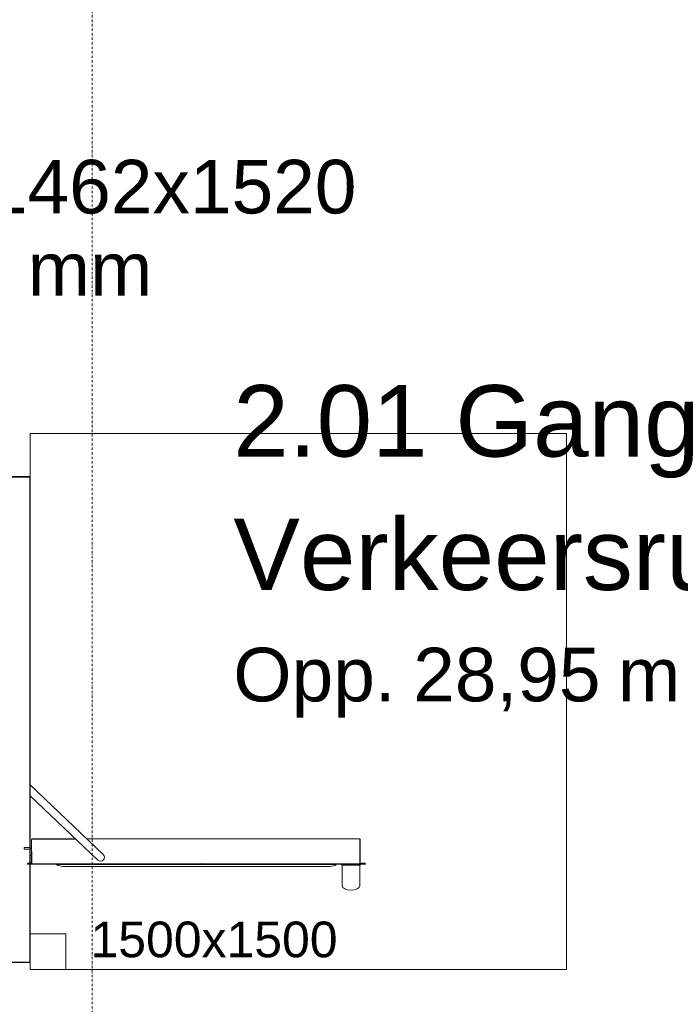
# Model space of a CAD drawing. Extents: x 0 to 92550, y 0 to 59400.
# Tile 33 of 94: x 20536 to 22385, y 36662 to 39418. Entities that reach past the tile are written whole.
import ezdxf
from ezdxf.xclip import XClip

# ---------------------------------------------------------------- set-up
doc = ezdxf.new("R2010")
doc.units = 0
doc.header["$MEASUREMENT"] = 0
doc.header["$XCLIPFRAME"] = 0
doc.linetypes.add('Streep-punt fijn', pattern=[1251.000023, 626.000023, -312.5, 0, -312.5])
doc.linetypes.add('Streeplijn fijn', pattern=[234.119993, 155.999994, -78.119999])
for name, color, linetype in [('ZZ 66 Lift', 7, 'Continuous'), ('ZZ A Stramien', 7, 'Continuous'), ('ZZ Info_tekst Algemeen', 7, 'Continuous'), ('ZZ Info_tekst Bouwbesluit', 7, 'Continuous'), ('ZZ Zone Gebruiksruimten', 7, 'Continuous')]:
    doc.layers.add(name, color=color, linetype=linetype)
doc.styles.add('GENERATED_STYLE_2', font='arial.ttf')

# ---------------------------------------------------------------- blocks, each defined once
blk = doc.blocks.new('Drawing_1_1', base_point=(5738.9, 6500))
at = {"layer": 'ZZ 66 Lift', "color": 7, "linetype": 'Continuous', "lineweight": 5, "ltscale": 0.01}
for p, q in [((20512.9, 38139.5), (20563.4, 38139.5)), ((20563.4, 38138.3), (20512.9, 38138.3)), ((20564.6, 38137), (20564.6, 36782)), ((20565.9, 36782), (20565.9, 38137)), ((20770.2, 37081.9), (20565.9, 37276.8)), ((20565.9, 37246.4), (20755, 37066)), ((20569.4, 37057.3), (20569.4, 37123.8)), ((20569.4, 37123.8), (20570.4, 37057.3)), ((20571.4, 37125.8), (20692.3, 37125.8)), ((20693.3, 37124.8), (20571.4, 37124.8)), ((20724.2, 37125.8), (21487.4, 37125.8)), ((21487.4, 37125.8), (20725.2, 37124.8)), ((21488.4, 37057.3), (21488.4, 37123.8)), ((21489.4, 37123.8), (21489.4, 37057.3)), ((20548.9, 37101), (20563.4, 37101)), ((20548.9, 37101), (20548.9, 37097)), ((20548.9, 37097), (20563.4, 37097)), ((20565.4, 37095), (20565.4, 37080)), ((20565.9, 37091), (20565.9, 37093)), ((20565.4, 37080), (20565.4, 37080)), ((20565.4, 37079), (20569.4, 37079)), ((20565.9, 37037.5), (20565.9, 37091)), ((20568.3, 37057.3), (20559.8, 37057.3)), ((20559.8, 37056.3), (20568.3, 37056.3)), ((20559.8, 37055.3), (21502, 37055.3)), ((21502, 37054.3), (20559.8, 37054.3)), ((20568.3, 37056.3), (20568.3, 37057.3)), ((20568.3, 37056.3), (20568.4, 37056.3)), ((21422.1, 37053.8), (20639.5, 37053.8)), ((21405.1, 37048.4), (20656.6, 37048.4)), ((21047.4, 37055.3), (21046.4, 37056.3)), ((21048.4, 37055.3), (21049.4, 37056.3)), ((21435.9, 37054.3), (21437.6, 37052.6)), ((21438.4, 37052.3), (21438.4, 36994.3)), ((21438.4, 37052.3), (21438.4, 36994.3)), ((21488.4, 37052.3), (21490.9, 37054.3)), ((21488.4, 36994.3), (21488.4, 37052.3)), ((21490.4, 37056.3), (21491.5, 37056.3)), ((21491.5, 37057.3), (21491.5, 37056.3)), ((21502, 37057.3), (21491.5, 37057.3)), ((21491.5, 37056.3), (21502, 37056.3)), ((20563.4, 36780.7), (20512.9, 36780.7)), ((20512.9, 36779.5), (20563.4, 36779.5)), ((20565.9, 36782), (20565.9, 36784))]:
    blk.add_line(p, q, dxfattribs=at)
at = {"layer": 'ZZ 66 Lift', "color": 7, "linetype": 'Continuous', "lineweight": 5, "ltscale": 0.01, "flags": 128}
for points in [[(21440.5, 37052.3), (21438.6, 37052.3)], [(21443.2, 37052.3), (21442.1, 37052.3), (21441, 37052.3)], [(21443.2, 37052.3), (21448.1, 37052.3), (21456.7, 37052.3), (21466.4, 37052.3), (21475.6, 37052.3), (21482.9, 37052.3)], [(21485.7, 37052.3), (21484.6, 37052.3), (21483.5, 37052.3)], [(21488.5, 37052.3), (21485.7, 37052.3)]]:
    blk.add_lwpolyline(points, dxfattribs=at)
at = {"layer": 'ZZ 66 Lift', "color": 7, "linetype": 'Continuous', "lineweight": 5, "ltscale": 0.01}
for centre, radius, start, end in [((20563.4, 38137), 2.5, 0, 90), ((20563.4, 38137), 1.25, 0, 90), ((20571.4, 37123.8), 2, 90, 180), ((20571.4, 37123.8), 1, 90, 180), ((21487.4, 37123.8), 2, 0, 90), ((21487.4, 37123.8), 1, 0, 90), ((20563.4, 37095), 6, 0, 90), ((20563.4, 37095), 2, 0, 90), ((20762.6, 37074), 11, 226.3628, 46.3628), ((20559.8, 37055.8), 1.5, 90, 270), ((20559.8, 37055.8), 0.5, 90, 270), ((20568.4, 37057.3), 2, 270, 0), ((20568.4, 37057.3), 1, 270, 0), ((20639.7, 37054), 0.3, 90, 235.3404), ((20656.6, 37078.4), 30, 235.3404, 270), ((21405.1, 37078.4), 30, 270, 304.6596), ((21405.1, 37078.4), 30, 270, 304.6596), ((21422, 37054), 0.3, 304.6596, 90), ((21422, 37054), 0.3, 304.6596, 90), ((21438.3, 37053.3), 1, 225, 270), ((21490.4, 37057.3), 2, 180, 270), ((21488.5, 37053.3), 1, 270, 315), ((21490.4, 37057.3), 1, 180, 270), ((21502, 37055.8), 1.5, 270, 90), ((21502, 37055.8), 0.5, 270, 90), ((20563.4, 36782), 1.25, 270, 0), ((20563.4, 36782), 2.5, 270, 0)]:
    blk.add_arc(centre, radius, start, end, dxfattribs=at)
for start_param, end_param in [(3.141593, 4.712389), (4.712389, 6.283185)]:
    blk.add_ellipse((21463.4, 36994.3), major_axis=(25, 0), ratio=0.5, start_param=start_param, end_param=end_param, dxfattribs=at)
at = {"layer": 'ZZ A Stramien', "color": 7, "linetype": 'Streep-punt fijn', "lineweight": 9, "ltscale": 0.01}
blk.add_line((20738.9, 6500), (20738.9, 52900), dxfattribs=at)
at = {"layer": 'ZZ Info_tekst Bouwbesluit', "color": 7, "linetype": 'Streeplijn fijn', "lineweight": 5, "ltscale": 0.01}
for p, q in [((22065.9, 38260), (20565.9, 38260)), ((20565.9, 38260), (20565.9, 36760)), ((22065.9, 36760), (22065.9, 38260)), ((20565.9, 36760), (22065.9, 36760))]:
    blk.add_line(p, q, dxfattribs=at)
at = {"layer": 'ZZ Info_tekst Bouwbesluit', "color": 7, "linetype": 'Continuous', "lineweight": 5, "ltscale": 0.01}
for p, q in [((20665.9, 36860), (20565.9, 36860)), ((20665.9, 36760), (20665.9, 36860))]:
    blk.add_line(p, q, dxfattribs=at)
at = {"layer": 'ZZ Info_tekst Algemeen', "color": 7, "linetype": 'Continuous', "lineweight": 5, "insert": (19748.9, 38813.1), "char_height": 150, "attachment_point": 5, "line_spacing_factor": 0.921593, "style": 'GENERATED_STYLE_2'}
blk.add_mtext('\\A1;{\\pqc;\\fArial|b0|i0|c0|p0;\\W1.000000;Aesy Personenlift A-5000 1462x1520\\P\\pqc;\\fArial|b0|i0|c0|p0;\\W1.000000;platform: 1100x1467 mm}', dxfattribs=at)
at = {"layer": 'ZZ Info_tekst Bouwbesluit', "color": 7, "linetype": 'Continuous', "lineweight": 5, "insert": (20734.5, 36843.4), "char_height": 100, "attachment_point": 4, "style": 'GENERATED_STYLE_2'}
blk.add_mtext('\\A1;{\\pqj;\\fArial|b0|i0|c0|p0;\\W1.000000;1500x1500}', dxfattribs=at)
at = {"layer": 'ZZ Zone Gebruiksruimten', "color": 7, "linetype": 'Continuous', "lineweight": 5, "attachment_point": 1, "style": 'GENERATED_STYLE_2'}
for s, insert, char_height in [('\\A1;{\\pql;\\pt0;\\fArial|b0|i0|c0|p0;\\W1.000000;2.01 Gang}', (21134.1, 38395.4), 200), ('\\A1;{\\pql;\\pt0;\\fArial|b0|i0|c0|p0;\\W1.000000;Verkeersruimte}', (21134.1, 38022.1), 200), ('\\A1;{\\pql;\\pt0;\\fArial|b0|i0|c0|p0;\\W1.000000;Opp. }', (21134.1, 37660.4), 150), ('\\A1;{\\pql;\\fArial|b0|i0|c0|p0;\\W1.000000;28,95}', (21637.3, 37660.4), 150), ('\\A1;{\\pql;\\fArial|b0|i0|c0|p0;\\W1.000000; m}', (22152.1, 37660.4), 150)]:
    blk.add_mtext(s, dxfattribs=dict(at, insert=insert, char_height=char_height))

msp = doc.modelspace()

# ---------------------------------------------------------------- block references
at = {"color": 7, "linetype": 'Continuous', "lineweight": 25, "ltscale": 0.01}
ref = msp.add_blockref('Drawing_1_1', (5738.9, 6500), dxfattribs=at)
XClip(ref).set_block_clipping_path([(1000, 1000), (74950, 58400)])

doc.saveas('drawing.dxf')
